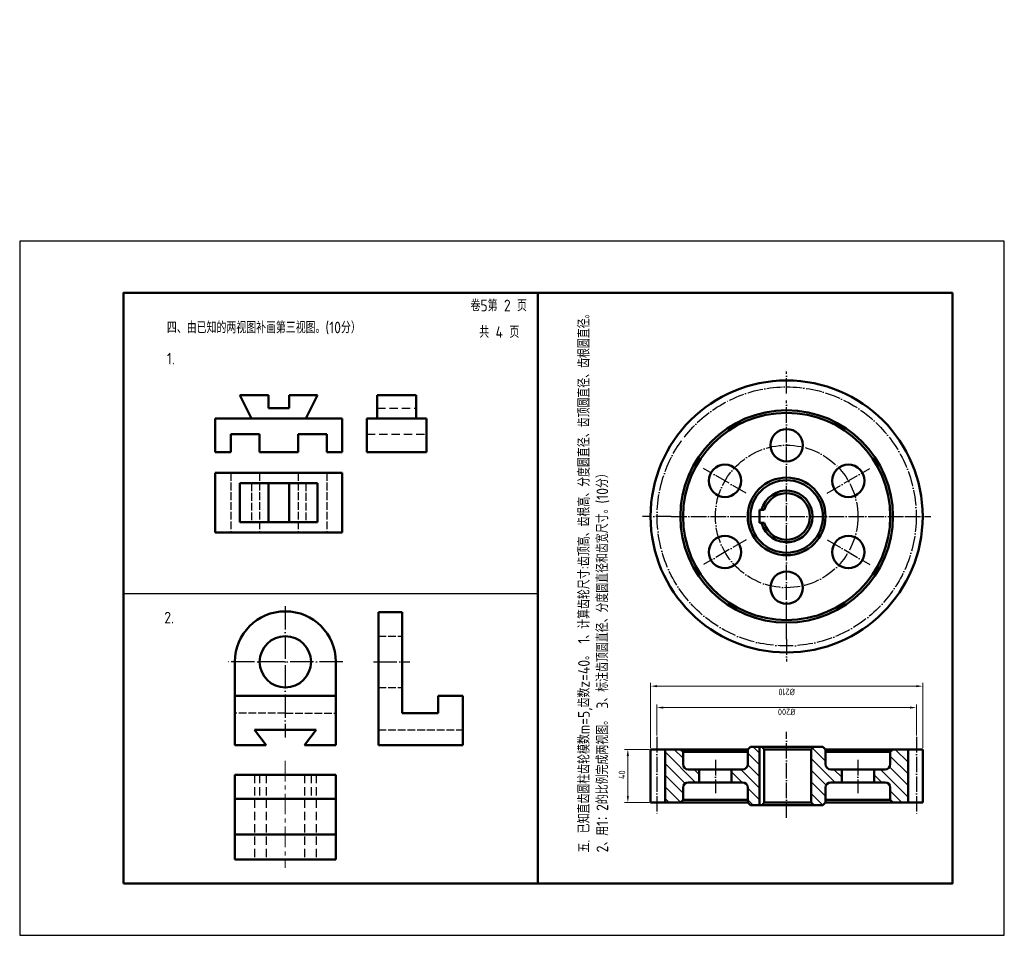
# Model space of a CAD drawing. Header units: millimetres. Extents: x 0 to 380, y 0 to 353.
import ezdxf

# ---------------------------------------------------------------- set-up
doc = ezdxf.new("R2010")
doc.units = ezdxf.units.MM
doc.header["$LTSCALE"] = 0.25
for name, pattern in [('ACAD_ISO02W100', [15, 12, -3]), ('ACAD_ISO04W100', [30, 24, -3, 0, -3]), ('CENTER', [50.8, 31.75, -6.35, 6.35, -6.35]), ('DASHED', [19.05, 12.7, -6.35])]:
    doc.linetypes.add(name, pattern=pattern)
for name, color, linetype, lineweight in [('CEN', 7, 'ACAD_ISO04W100', 25), ('SOL', 250, 'Continuous', 50), ('TEX', 7, 'Continuous', 25), ('图层1', 7, 'Continuous', 50), ('图层4', 5, 'ACAD_ISO02W100', 25), ('图层5', 1, 'ACAD_ISO04W100', 25), ('答案', 22, 'Continuous', 50), ('粗实线', 210, 'Continuous', 50), ('粗实线层', 7, 'Continuous', 50)]:
    doc.layers.add(name, color=color, linetype=linetype, lineweight=lineweight)
doc.layers.add('尺寸', color=30, linetype='Continuous')
doc.layers.add('细实线', color=7, linetype='Continuous')
doc.styles.add('工程字体', font='gbenor.shx', dxfattribs={"bigfont": 'gbcbig.shx'})
pattern_1 = [(135, (201.4344, 24.1394), (-2.245064, -2.245064), [])]

msp = doc.modelspace()

# ---------------------------------------------------------------- hatches: boundary and pattern name
at = {"layer": 'TEX'}
h = msp.add_hatch(dxfattribs=at)
h.set_pattern_fill('ANSI31', angle=90, style=0)
h.set_pattern_definition(pattern_1)
h.paths.add_polyline_path([(281, 57.02), (281, 51.27), (282, 50.27), (285.5, 50.27), (285.5, 72.77), (282, 72.77), (281, 71.77), (281, 66.02, -0.414214), (279, 64.02), (274.75, 64.02), (274.75, 59.02), (279, 59.02, -0.414214)])
h.paths.add_polyline_path([(305.5, 51.27), (306.5, 50.27), (310, 50.27), (311, 51.27), (311, 57.02, -0.414214), (313, 59.02), (317.25, 59.02), (317.25, 64.02), (313, 64.02, -0.414214), (311, 66.02), (311, 71.77), (310, 72.77), (306.5, 72.77), (305.5, 71.77)])
h = msp.add_hatch(dxfattribs=at)
h.set_pattern_fill('ANSI31', angle=90, style=0)
h.set_pattern_definition(pattern_1)
h.paths.add_polyline_path([(249.1, 71.77), (249.1, 51.27), (255, 51.27), (256, 52.27), (256, 57.02, -0.414214), (258, 59.02), (262.25, 59.02), (262.25, 64.02), (258, 64.02, -0.414214), (256, 66.02), (256, 70.77), (255, 71.77)])
h.paths.add_polyline_path([(336, 70.77), (336, 66.02, -0.414214), (334, 64.02), (329.75, 64.02), (329.75, 59.02), (334, 59.02, -0.414214), (336, 57.02), (336, 52.27), (337, 51.27), (342.9, 51.27), (342.9, 71.77), (337, 71.77)])

# ---------------------------------------------------------------- linework, layer by layer
at = {"color": 7}
msp.add_lwpolyline([(0, 0), (380, 0), (380, 268), (0, 268)], close=True, dxfattribs=at)
at = {"layer": 'CEN', "color": 7}
for p, q in [((296, 114.28), (296, 206.44)), ((280.39, 170.7), (263.94, 180.19)), ((311.61, 170.7), (328.06, 180.19)), ((251.45, 161.69), (341.6, 161.69)), ((280.39, 152.67), (263.94, 143.18)), ((311.61, 152.67), (328.06, 143.18)), ((296, 45.39), (296, 78.56)), ((268.5, 67.75), (268.5, 54.86)), ((323.5, 67.75), (323.5, 54.86))]:
    msp.add_line(p, q, dxfattribs=at)
msp.add_circle((296, 161.69), 27.5, dxfattribs=at)
at = {"layer": 'SOL', "color": 7}
for p, q in [((287.35, 164.19), (285.5, 164.19)), ((285.5, 159.19), (285.5, 164.19)), ((287.35, 159.19), (285.5, 159.19)), ((282, 72.77), (281, 71.77)), ((282, 72.77), (285.5, 72.77)), ((285.5, 72.77), (296, 72.77)), ((285.5, 72.77), (285.5, 50.27)), ((287.35, 71.77), (286.55, 72.77)), ((306.5, 72.77), (296, 72.77)), ((305.5, 71.77), (306.5, 72.77)), ((310, 72.77), (306.5, 72.77)), ((310, 72.77), (311, 71.77)), ((249.1, 71.77), (281, 71.77)), ((256, 70.77), (255, 71.77)), ((256, 66.02), (256, 70.77)), ((256, 70.77), (281, 70.77)), ((281, 66.02), (281, 71.77)), ((287.35, 71.77), (296, 71.77)), ((287.35, 71.77), (287.35, 51.27)), ((305.5, 71.77), (296, 71.77)), ((305.5, 51.27), (305.5, 71.77)), ((311, 66.02), (311, 71.77)), ((342.9, 71.77), (311, 71.77)), ((336, 70.77), (311, 70.77)), ((336, 70.77), (337, 71.77)), ((336, 66.02), (336, 70.77)), ((258, 64.02), (279, 64.02)), ((262.25, 64.02), (262.25, 59.02)), ((274.75, 64.02), (274.75, 59.02)), ((334, 64.02), (313, 64.02)), ((317.25, 64.02), (317.25, 59.02)), ((329.75, 64.02), (329.75, 59.02)), ((256, 57.02), (256, 52.27)), ((258, 59.02), (279, 59.02)), ((281, 57.02), (281, 51.27)), ((311, 57.02), (311, 51.27)), ((334, 59.02), (313, 59.02)), ((336, 57.02), (336, 52.27)), ((249.1, 51.27), (281, 51.27)), ((256, 52.27), (255, 51.27)), ((256, 52.27), (281, 52.27)), ((282, 50.27), (281, 51.27)), ((282, 50.27), (285.5, 50.27)), ((285.5, 50.27), (296, 50.27)), ((287.35, 51.27), (286.55, 50.27)), ((287.35, 51.27), (296, 51.27)), ((305.5, 51.27), (296, 51.27)), ((306.5, 50.27), (296, 50.27)), ((305.5, 51.27), (306.5, 50.27)), ((310, 50.27), (306.5, 50.27)), ((310, 50.27), (311, 51.27)), ((336, 52.27), (311, 52.27)), ((342.9, 51.27), (311, 51.27)), ((336, 52.27), (337, 51.27))]:
    msp.add_line(p, q, dxfattribs=at)
for centre, radius in [((296, 161.69), 41), ((296, 161.69), 40), ((296, 189.19), 6.25), ((272.18, 175.44), 6.25), ((319.82, 175.44), 6.25), ((296, 161.69), 15), ((296, 161.69), 14), ((272.18, 147.94), 6.25), ((319.82, 147.94), 6.25), ((296, 134.19), 6.25)]:
    msp.add_circle(centre, radius, dxfattribs=at)
for centre, radius, start, end in [((296, 161.69), 10, 194.4775, 165.5225), ((296, 161.69), 9, 196.1276, 163.8724), ((258, 66.02), 2, 180, 270), ((279, 66.02), 2, 270, 0), ((313, 66.02), 2, 180, 270), ((334, 66.02), 2, 270, 0), ((258, 57.02), 2, 90, 180), ((279, 57.02), 2, 0, 90), ((313, 57.02), 2, 90, 180), ((334, 57.02), 2, 0, 90)]:
    msp.add_arc(centre, radius, start, end, dxfattribs=at)
at = {"layer": '图层1', "color": 7}
for p, q in [((138.43, 124.69), (138.43, 73.34)), ((138.43, 124.69), (147.64, 124.69)), ((147.64, 85.74), (147.64, 124.69)), ((83.05, 105.57), (83.05, 73.34)), ((122, 105.57), (122, 73.34)), ((102.52, 92.46), (83.05, 92.46)), ((102.52, 92.46), (122, 92.46)), ((171.03, 92.46), (161.47, 92.46)), ((161.47, 92.46), (161.47, 85.74)), ((171.03, 73.34), (171.03, 92.46)), ((161.47, 85.74), (147.64, 85.74)), ((102.52, 79.36), (90.68, 79.36)), ((90.68, 79.36), (95.1, 73.34)), ((102.52, 79.36), (114.37, 79.36)), ((114.37, 79.36), (109.95, 73.34)), ((95.1, 73.34), (83.05, 73.34)), ((109.95, 73.34), (122, 73.34)), ((138.43, 73.34), (171.03, 73.34))]:
    msp.add_line(p, q, dxfattribs=at)
for radius, start, end in [(19.48, 90, 180), (19.48, 0, 90), (9.91, 90, 270), (9.91, 270, 90)]:
    msp.add_arc((102.52, 105.57), radius, start, end, dxfattribs=at)
at = {"layer": '图层4', "color": 7}
for p, q in [((81.49, 178.5), (81.49, 155.5)), ((92.49, 178.5), (92.49, 155.5)), ((107.49, 178.5), (107.49, 155.5)), ((118.49, 178.5), (118.49, 155.5)), ((89.49, 174.5), (89.49, 159.5)), ((110.49, 174.5), (110.49, 159.5)), ((138.43, 115.48), (147.64, 115.48)), ((138.43, 95.65), (147.64, 95.65)), ((102.52, 85.74), (83.05, 85.74)), ((102.52, 85.74), (122, 85.74)), ((138.43, 79.36), (171.03, 79.36))]:
    msp.add_line(p, q, dxfattribs=at)
at = {"layer": '图层5', "color": 7, "ltscale": 1.5}
for p, q in [((102.52, 127.03), (102.52, 76.31)), ((124.71, 105.57), (80.26, 105.57)), ((136.58, 105.57), (150.55, 105.57))]:
    msp.add_line(p, q, dxfattribs=at)
at = {"layer": '答案', "linetype": 'ACAD_ISO04W100', "lineweight": 25}
for p, q in [((296, 209.1), (296, 217.67)), ((251.45, 161.69), (240.38, 161.69)), ((341.6, 161.69), (351.69, 161.69)), ((296, 114.28), (296, 105.71)), ((245.92, 76.56), (245.92, 46.93)), ((346.08, 76.56), (346.08, 46.93))]:
    msp.add_line(p, q, dxfattribs=at)
at = {"layer": '答案', "lineweight": 50}
for p, q in [((138, 199.5), (138, 208.5)), ((138, 208.5), (153, 208.5)), ((153, 199.5), (153, 208.5)), ((134, 186.5), (134, 199.5)), ((134, 199.5), (157, 199.5)), ((157, 186.5), (157, 199.5)), ((134, 186.5), (157, 186.5))]:
    msp.add_line(p, q, dxfattribs=at)
at = {"layer": '答案', "linetype": 'DASHED', "lineweight": -3}
for p, q in [((138, 203.5), (153, 203.5)), ((134, 193.5), (157, 193.5))]:
    msp.add_line(p, q, dxfattribs=at)
at = {"layer": '答案', "linetype": 'Continuous', "lineweight": 20}
for p, q in [((243.5, 72.4), (243.5, 97.43)), ((246, 96.18), (346, 96.18)), ((348.5, 72.4), (348.5, 97.43)), ((245.92, 77.19), (245.92, 89.15)), ((248.42, 87.9), (343.58, 87.9)), ((346.08, 77.19), (346.08, 89.15)), ((242.88, 71.77), (233.46, 71.77)), ((234.71, 53.77), (234.71, 69.27)), ((242.88, 51.27), (233.46, 51.27))]:
    msp.add_line(p, q, dxfattribs=at)
at = {"layer": '答案'}
for p, q in [((249.1, 71.77), (243.5, 71.77)), ((243.5, 71.77), (243.5, 51.27)), ((249.1, 71.77), (249.1, 51.27)), ((342.9, 71.77), (348.5, 71.77)), ((342.9, 71.77), (342.9, 51.27)), ((348.5, 71.77), (348.5, 51.27)), ((122, 61.91), (83.05, 61.91)), ((83.05, 61.91), (83.05, 29.31)), ((122, 29.31), (122, 61.91)), ((83.05, 52.7), (122, 52.7)), ((249.1, 51.27), (243.5, 51.27)), ((342.9, 51.27), (348.5, 51.27)), ((83.05, 38.88), (122, 38.88)), ((122, 29.31), (83.05, 29.31))]:
    msp.add_line(p, q, dxfattribs=at)
at = {"layer": '答案', "linetype": 'CENTER', "lineweight": 20}
msp.add_line((102.52, 67.34), (102.52, 26), dxfattribs=at)
at = {"layer": '答案', "linetype": 'DASHED', "lineweight": 25}
for p, q in [((90.68, 61.91), (90.68, 29.31)), ((92.61, 61.91), (92.61, 52.7)), ((95.1, 61.91), (95.1, 29.4)), ((109.95, 61.91), (109.95, 29.31)), ((112.44, 61.91), (112.44, 52.7)), ((114.37, 61.91), (114.37, 29.31))]:
    msp.add_line(p, q, dxfattribs=at)
at = {"layer": '答案'}
msp.add_circle((296, 161.69), 52.5, dxfattribs=at)
at = {"layer": '答案', "linetype": 'ACAD_ISO04W100', "lineweight": 25}
msp.add_circle((296, 161.69), 50, dxfattribs=at)
at = {"layer": '答案', "linetype": 'Continuous'}
for points in [[(246, 96.6), (246, 95.76), (243.5, 96.18)], [(346, 96.6), (346, 95.76), (348.5, 96.18)], [(248.42, 88.32), (248.42, 87.48), (245.92, 87.9)], [(343.58, 88.32), (343.58, 87.48), (346.08, 87.9)], [(234.29, 69.27), (235.12, 69.27), (234.71, 71.77)], [(234.29, 53.77), (235.12, 53.77), (234.71, 51.27)]]:
    msp.add_solid(points, dxfattribs=at)
at = {"layer": '粗实线', "color": 7}
msp.add_line((200, 248), (200, 20), dxfattribs=at)
msp.add_lwpolyline([(40, 20), (360, 20), (360, 248), (40, 248)], close=True, dxfattribs=at)
at = {"layer": '粗实线层', "ltscale": 0.5}
for p, q in [((95.99, 208.5), (84.99, 208.5)), ((84.99, 208.5), (89.49, 199.5)), ((95.99, 203.5), (95.99, 208.5)), ((103.99, 208.5), (103.99, 203.5)), ((103.99, 208.5), (114.99, 208.5)), ((114.99, 208.5), (110.49, 199.5)), ((103.99, 203.5), (95.99, 203.5)), ((75.49, 199.5), (75.49, 186.5)), ((124.49, 199.5), (75.49, 199.5)), ((124.49, 186.5), (124.49, 199.5)), ((81.49, 186.5), (81.49, 193.5)), ((81.49, 193.5), (92.49, 193.5)), ((92.49, 193.5), (92.49, 186.5)), ((107.49, 186.5), (107.49, 193.5)), ((107.49, 193.5), (118.49, 193.5)), ((118.49, 193.5), (118.49, 186.5)), ((75.49, 186.5), (81.49, 186.5)), ((92.49, 186.5), (107.49, 186.5)), ((118.49, 186.5), (124.49, 186.5)), ((75.49, 178.5), (75.49, 155.5)), ((124.49, 178.5), (75.49, 178.5)), ((124.49, 155.5), (124.49, 178.5)), ((114.99, 174.5), (84.99, 174.5)), ((84.99, 174.5), (84.99, 159.5)), ((95.99, 174.5), (95.99, 159.5)), ((103.99, 174.5), (103.99, 159.5)), ((114.99, 159.5), (114.99, 174.5)), ((84.99, 159.5), (114.99, 159.5)), ((75.49, 155.5), (124.49, 155.5))]:
    msp.add_line(p, q, dxfattribs=at)
at = {"layer": '细实线', "color": 7}
msp.add_line((40, 132), (200, 132), dxfattribs=at)

# ---------------------------------------------------------------- texts
at = {"layer": '尺寸', "color": 7, "style": '工程字体'}
for s, p in [('五. 已知直齿圆柱齿轮模数m=5,齿数z=40。 1、计算齿轮尺寸:齿顶高、齿根高、分度圆直径、齿顶圆直径、齿根圆直径。', (220, 32)), ('2、用1：2的比例完成两视图。 3、标注齿顶圆直径、分度圆直径和齿宽尺寸。(10分）', (227.12, 32))]:
    msp.add_text(s, height=4.5, rotation=90, dxfattribs=at).set_placement(p)
at = {"layer": '答案', "linetype": 'Continuous', "lineweight": 20, "char_height": 2.5, "attachment_point": 5, "style": '工程字体'}
for s, insert, rotation in [('%%c210', (296, 93.94), 180), ('%%c200', (296, 86.22), 180), ('40', (232.44, 62), 90)]:
    msp.add_mtext(s, dxfattribs=dict(at, insert=insert, rotation=rotation))
at = {"layer": '细实线', "color": 7, "style": '工程字体'}
for s, p in [('卷5第 2 页', (174, 240.87)), ('四、由已知的两视图补画第三视图。(10分）', (56.81, 232.38)), ('共 4 页', (177.4, 230.62)), ('1.', (56.81, 220.38)), ('2.', (55.81, 120.38))]:
    msp.add_text(s, height=4.5, dxfattribs=at).set_placement(p)

doc.saveas('drawing.dxf')
